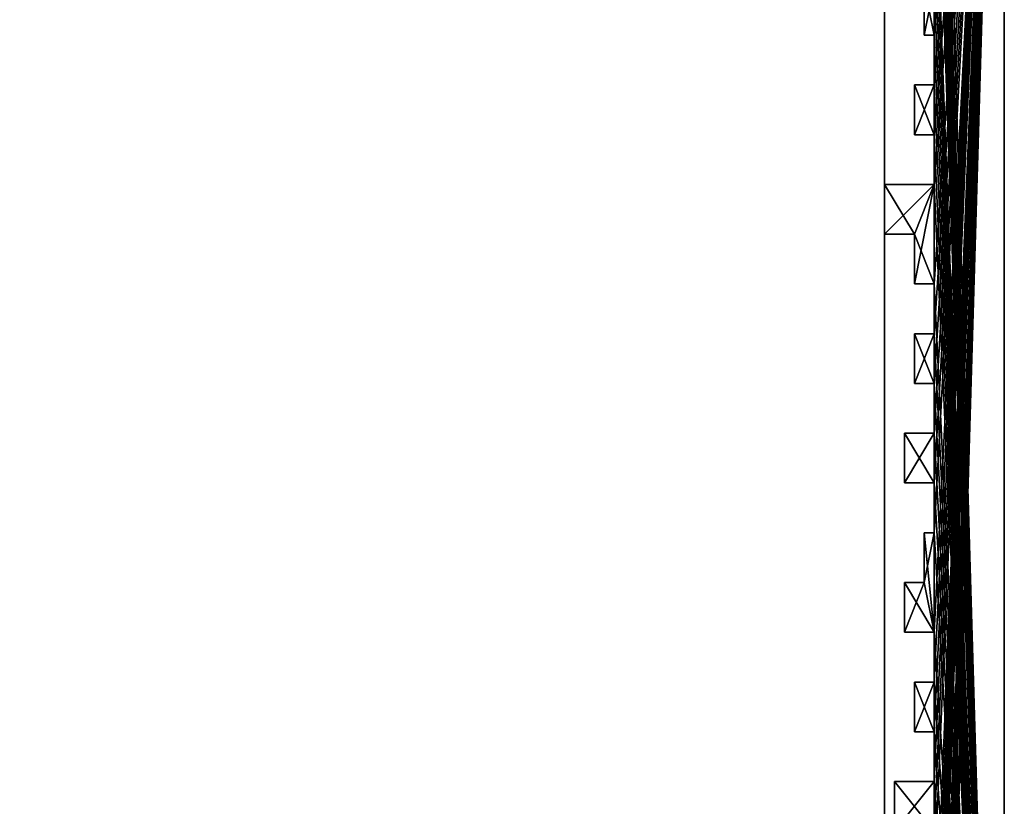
# Model space of a CAD drawing. Header units: millimetres. Extents: x -118 to 118, y -62 to 62.
# Tile 12 of 13: x 69 to 118, y -16 to 24. Entities that reach past the tile are written whole.
import ezdxf

# ---------------------------------------------------------------- set-up
doc = ezdxf.new("R2010")
doc.units = ezdxf.units.MM
doc.header["$LTSCALE"] = 25.4
doc.layers.get('0').update_dxf_attribs({"true_color": 0xff5454})

# ---------------------------------------------------------------- blocks, each defined once
blk = doc.blocks.new('GROOVE-II-9316.STL')
at = {"color": 250, "true_color": 0x262626}
mesh = blk.add_polyface(dxfattribs=at)
corners = [(114.978, 10.569, 135), (113.978, 13.069, 135), (113.978, 10.569, 135), (114.978, 15.569, 135), (118.5, -62, 135), (114.978, 18.069, 135), (114.978, 20.569, 135), (114.978, 23.069, 135), (114.978, 25.569, 135), (114.978, 28.069, 135), (114.978, 30.569, 135), (114.978, 33.069, 135), (114.978, 38.069, 135), (114.978, 40.569, 135), (114.978, 43.069, 135), (114.978, 45.569, 135), (114.978, 48.069, 135), (114.978, 50.569, 135), (114.978, 53.069, 135), (114.978, 58.069, 135), (118.5, 62, 135), (113.978, 30.569, 135), (113.978, 28.069, 135), (114.478, 25.569, 135), (114.478, 23.069, 135), (113.978, 20.569, 135), (113.978, 18.069, 135), (112.478, 15.569, 135), (112.478, 13.069, 135), (114.978, 5.569, 135), (113.978, 8.069, 135), (113.978, 5.569, 135), (114.978, 8.069, 135), (114.978, 0.569, 135), (113.478, 3.069, 135), (113.478, 0.569, 135), (114.978, 3.069, 135), (114.978, -6.931, 135), (113.478, -4.431, 135), (113.478, -6.931, 135), (114.478, -4.431, 135), (114.478, -1.931, 135), (114.978, -1.931, 135), (113.978, -9.431, 135), (114.978, -11.931, 135), (114.978, -9.431, 135)]
mesh.append_faces([[corners[k] for k in face] for face in [(0, 1, 2), (9, 21, 22), (7, 23, 24), (5, 25, 26), (1, 27, 28), (29, 30, 31), (33, 34, 35), (37, 38, 39)]], dxfattribs={"vtx0": -1, "color": 250})
mesh.append_faces([[corners[k] for k in face] for face in [(3, 4, 5), (6, 4, 7), (8, 4, 9), (10, 4, 11), (12, 4, 13), (14, 4, 15), (16, 4, 17), (18, 4, 19), (20, 19, 4), (23, 7, 8), (25, 5, 6), (27, 1, 3), (30, 29, 32), (34, 33, 36), (38, 37, 40), (40, 37, 41), (41, 37, 42), (43, 44, 45)]], dxfattribs={"vtx0": -1, "vtx1": -1, "color": 250})
mesh.append_faces([[corners[k] for k in face] for face in [(5, 4, 6), (7, 4, 8), (9, 4, 10), (11, 4, 12), (13, 4, 14), (15, 4, 16), (17, 4, 18), (3, 1, 0)]], dxfattribs={"vtx0": -1, "vtx1": -1, "vtx2": -1, "color": 250})
mesh = blk.add_polyface(dxfattribs=at)
corners = [(114.978, -1.931), (114.478, -4.431), (114.478, -1.931), (114.978, -14.431), (118.5, 62), (114.978, -16.931), (114.978, -19.431), (114.978, -24.431), (114.978, -26.931), (114.978, -29.431), (114.978, -31.931), (114.978, -34.431), (114.978, -36.957), (114.978, -41.931), (114.978, -44.431), (114.978, -46.931), (114.978, -49.47), (114.978, -54.431), (114.978, -57.431), (118.5, -62), (113.978, -34.431), (113.978, -31.931), (113.478, -29.431), (113.478, -26.931), (112.478, -21.931), (112.478, -19.431), (113.978, -21.931), (113.978, -24.431), (112.978, -16.931), (112.978, -14.431), (114.978, -9.431), (113.978, -11.931), (113.978, -9.431), (114.978, -11.931), (113.478, -6.931), (113.478, -4.431), (114.978, -6.931), (114.978, 3.069), (113.478, 0.569), (113.478, 3.069), (114.978, 0.569), (114.978, 8.069), (113.978, 5.569), (113.978, 8.069), (114.978, 5.569)]
mesh.append_faces([[corners[k] for k in face] for face in [(0, 1, 2), (10, 20, 21), (8, 22, 23), (6, 24, 25), (3, 28, 29), (30, 31, 32), (1, 34, 35), (37, 38, 39), (41, 42, 43)]], dxfattribs={"vtx0": -1, "color": 250})
mesh.append_faces([[corners[k] for k in face] for face in [(5, 4, 6), (7, 4, 8), (9, 4, 10), (11, 4, 12), (13, 4, 14), (15, 4, 16), (17, 4, 18), (19, 18, 4), (20, 10, 11), (22, 8, 9), (24, 6, 26), (26, 6, 27), (27, 6, 7), (28, 3, 5), (31, 30, 33), (34, 1, 36), (38, 37, 40), (42, 41, 44)]], dxfattribs={"vtx0": -1, "vtx1": -1, "color": 250})
mesh.append_faces([[corners[k] for k in face] for face in [(3, 4, 5), (6, 4, 7), (8, 4, 9), (10, 4, 11), (12, 4, 13), (14, 4, 15), (16, 4, 17), (36, 1, 0)]], dxfattribs={"vtx0": -1, "vtx1": -1, "vtx2": -1, "color": 250})
mesh = blk.add_polyface(dxfattribs=at)
corners = [(114.978, 38.069), (114.478, 35.569), (114.478, 38.069), (118.5, 62), (114.978, 33.069), (114.978, 30.569), (114.978, 28.069), (114.978, 25.569), (114.978, 23.069), (114.978, 20.569), (114.978, 18.069), (114.978, 15.569), (114.978, 10.569), (114.978, 8.069), (114.978, 5.569), (114.978, 3.069), (114.978, 0.569), (114.978, -1.931), (114.978, -6.931), (114.978, -9.431), (114.978, -11.931), (114.978, -14.431), (112.478, 13.069), (112.478, 15.569), (113.978, 13.069), (113.978, 10.569), (113.978, 18.069), (113.978, 20.569), (114.478, 23.069), (114.478, 25.569), (113.978, 28.069), (113.978, 30.569), (112.978, 33.069), (112.978, 35.569), (114.978, 43.069), (113.978, 40.569), (113.978, 43.069), (114.978, 40.569)]
mesh.append_faces([[corners[k] for k in face] for face in [(0, 1, 2), (11, 22, 23), (9, 26, 27), (7, 28, 29), (5, 30, 31), (1, 32, 33), (34, 35, 36)]], dxfattribs={"vtx0": -1, "color": 250})
mesh.append_faces([[corners[k] for k in face] for face in [(4, 3, 5), (6, 3, 7), (8, 3, 9), (10, 3, 11), (12, 3, 13), (14, 3, 15), (16, 3, 17), (18, 3, 19), (20, 3, 21), (22, 11, 24), (24, 11, 25), (25, 11, 12), (26, 9, 10), (28, 7, 8), (30, 5, 6), (32, 1, 4), (35, 34, 37)]], dxfattribs={"vtx0": -1, "vtx1": -1, "color": 250})
mesh.append_faces([[corners[k] for k in face] for face in [(0, 3, 4), (5, 3, 6), (7, 3, 8), (9, 3, 10), (11, 3, 12), (13, 3, 14), (15, 3, 16), (17, 3, 18), (19, 3, 20), (4, 1, 0)]], dxfattribs={"vtx0": -1, "vtx1": -1, "vtx2": -1, "color": 250})
mesh = blk.add_polyface(dxfattribs=at)
corners = [(118.5, 62), (118.5, -62, 135), (118.5, -62), (118.5, 62, 135)]
mesh.append_faces([[corners[k] for k in face] for face in [(0, 1, 2), (1, 0, 3)]], dxfattribs={"vtx0": -1, "color": 250})
mesh = blk.add_polyface(dxfattribs=at)
corners = [(112.478, 55.569, 113), (-112.022, -55.931, 113), (-112.022, 55.569, 113), (112.478, -55.931, 113)]
mesh.append_faces([[corners[k] for k in face] for face in [(0, 1, 2), (1, 0, 3)]], dxfattribs={"vtx0": -1, "color": 250})
mesh = blk.add_polyface(dxfattribs=at)
corners = [(112.478, -55.931, 115), (-112.022, 55.569, 115), (-112.022, -55.931, 115), (112.478, 55.569, 115)]
mesh.append_faces([[corners[k] for k in face] for face in [(0, 1, 2), (1, 0, 3)]], dxfattribs={"vtx0": -1, "color": 250})
mesh = blk.add_polyface(dxfattribs=at)
corners = [(112.478, 55.569, 113), (112.478, -55.931, 115), (112.478, -55.931, 113), (112.478, 55.569, 115)]
mesh.append_faces([[corners[k] for k in face] for face in [(0, 1, 2), (1, 0, 3)]], dxfattribs={"vtx0": -1, "color": 250})
mesh = blk.add_polyface(dxfattribs=at)
corners = [(114.478, 25.569, 135), (114.478, 23.069), (114.478, 23.069, 135), (114.478, 25.569)]
mesh.append_faces([[corners[k] for k in face] for face in [(0, 1, 2), (1, 0, 3)]], dxfattribs={"vtx0": -1, "color": 250})
mesh = blk.add_polyface(dxfattribs=at)
corners = [(114.978, 23.069, 135), (114.478, 23.069), (114.978, 23.069), (114.478, 23.069, 135)]
mesh.append_faces([[corners[k] for k in face] for face in [(0, 1, 2), (1, 0, 3)]], dxfattribs={"vtx0": -1, "color": 250})
mesh = blk.add_polyface(dxfattribs=at)
corners = [(114.978, 23.069, 135), (114.978, 20.569), (114.978, 20.569, 135), (114.978, 23.069)]
mesh.append_faces([[corners[k] for k in face] for face in [(0, 1, 2), (1, 0, 3)]], dxfattribs={"vtx0": -1, "color": 250})
mesh = blk.add_polyface(dxfattribs=at)
corners = [(113.978, 20.569, 135), (113.978, 18.069), (113.978, 18.069, 135), (113.978, 20.569)]
mesh.append_faces([[corners[k] for k in face] for face in [(0, 1, 2), (1, 0, 3)]], dxfattribs={"vtx0": -1, "color": 250})
mesh = blk.add_polyface(dxfattribs=at)
corners = [(113.978, 20.569, 135), (114.978, 20.569), (113.978, 20.569), (114.978, 20.569, 135)]
mesh.append_faces([[corners[k] for k in face] for face in [(0, 1, 2), (1, 0, 3)]], dxfattribs={"vtx0": -1, "color": 250})
mesh = blk.add_polyface(dxfattribs=at)
corners = [(114.978, 18.069, 135), (113.978, 18.069), (114.978, 18.069), (113.978, 18.069, 135)]
mesh.append_faces([[corners[k] for k in face] for face in [(0, 1, 2), (1, 0, 3)]], dxfattribs={"vtx0": -1, "color": 250})
mesh = blk.add_polyface(dxfattribs=at)
corners = [(114.978, 18.069, 135), (114.978, 15.569), (114.978, 15.569, 135), (114.978, 18.069)]
mesh.append_faces([[corners[k] for k in face] for face in [(0, 1, 2), (1, 0, 3)]], dxfattribs={"vtx0": -1, "color": 250})
mesh = blk.add_polyface(dxfattribs=at)
corners = [(114.978, -24.431, 135), (113.978, -21.931, 135), (113.978, -24.431, 135), (114.978, -36.957, 135), (118.5, -62, 135), (114.978, -34.431, 135), (114.978, -31.931, 135), (114.978, -29.431, 135), (114.978, -26.931, 135), (114.978, -19.431, 135), (114.978, -16.931, 135), (114.978, -14.431, 135), (114.978, -11.931, 135), (114.978, -9.431, 135), (114.978, -6.931, 135), (114.978, -1.931, 135), (114.978, 0.569, 135), (114.978, 3.069, 135), (114.978, 5.569, 135), (114.978, 8.069, 135), (114.978, 10.569, 135), (114.978, 15.569, 135), (113.978, -9.431, 135), (113.978, -11.931, 135), (112.978, -14.431, 135), (112.978, -16.931, 135), (112.478, -19.431, 135), (112.478, -21.931, 135), (113.478, -26.931, 135), (113.478, -29.431, 135), (113.978, -31.931, 135), (113.978, -34.431, 135), (114.978, -41.931, 135), (112.978, -39.431, 135), (112.978, -41.931, 135), (114.478, -39.431, 135), (114.478, -36.957, 135), (114.978, -46.931, 135), (113.978, -44.431, 135), (113.978, -46.931, 135), (114.978, -44.431, 135)]
mesh.append_faces([[corners[k] for k in face] for face in [(0, 1, 2), (12, 22, 23), (10, 24, 25), (1, 26, 27), (7, 28, 29), (5, 30, 31), (32, 33, 34), (37, 38, 39)]], dxfattribs={"vtx0": -1, "color": 250})
mesh.append_faces([[corners[k] for k in face] for face in [(3, 4, 5), (6, 4, 7), (8, 4, 0), (9, 4, 10), (11, 4, 12), (13, 4, 14), (15, 4, 16), (17, 4, 18), (19, 4, 20), (24, 10, 11), (26, 1, 9), (28, 7, 8), (30, 5, 6), (33, 32, 35), (35, 32, 36), (36, 32, 3), (38, 37, 40)]], dxfattribs={"vtx0": -1, "vtx1": -1, "color": 250})
mesh.append_faces([[corners[k] for k in face] for face in [(5, 4, 6), (7, 4, 8), (0, 4, 9), (10, 4, 11), (12, 4, 13), (14, 4, 15), (16, 4, 17), (18, 4, 19), (20, 4, 21), (9, 1, 0)]], dxfattribs={"vtx0": -1, "vtx1": -1, "vtx2": -1, "color": 250})
mesh = blk.add_polyface(dxfattribs=at)
corners = [(112.478, 15.569, 135), (112.478, 13.069), (112.478, 13.069, 135), (112.478, 15.569)]
mesh.append_faces([[corners[k] for k in face] for face in [(0, 1, 2), (1, 0, 3)]], dxfattribs={"vtx0": -1, "color": 250})
mesh = blk.add_polyface(dxfattribs=at)
corners = [(112.478, 15.569, 135), (114.978, 15.569), (112.478, 15.569), (114.978, 15.569, 135)]
mesh.append_faces([[corners[k] for k in face] for face in [(0, 1, 2), (1, 0, 3)]], dxfattribs={"vtx0": -1, "color": 250})
mesh = blk.add_polyface(dxfattribs=at)
corners = [(113.978, 13.069, 135), (112.478, 13.069), (113.978, 13.069), (112.478, 13.069, 135)]
mesh.append_faces([[corners[k] for k in face] for face in [(0, 1, 2), (1, 0, 3)]], dxfattribs={"vtx0": -1, "color": 250})
mesh = blk.add_polyface(dxfattribs=at)
corners = [(113.978, 13.069, 135), (113.978, 10.569), (113.978, 10.569, 135), (113.978, 13.069)]
mesh.append_faces([[corners[k] for k in face] for face in [(0, 1, 2), (1, 0, 3)]], dxfattribs={"vtx0": -1, "color": 250})
mesh = blk.add_polyface(dxfattribs=at)
corners = [(114.978, 10.569, 135), (113.978, 10.569), (114.978, 10.569), (113.978, 10.569, 135)]
mesh.append_faces([[corners[k] for k in face] for face in [(0, 1, 2), (1, 0, 3)]], dxfattribs={"vtx0": -1, "color": 250})
mesh = blk.add_polyface(dxfattribs=at)
corners = [(114.978, 10.569, 135), (114.978, 8.069), (114.978, 8.069, 135), (114.978, 10.569)]
mesh.append_faces([[corners[k] for k in face] for face in [(0, 1, 2), (1, 0, 3)]], dxfattribs={"vtx0": -1, "color": 250})
mesh = blk.add_polyface(dxfattribs=at)
corners = [(113.978, 8.069, 135), (113.978, 5.569), (113.978, 5.569, 135), (113.978, 8.069)]
mesh.append_faces([[corners[k] for k in face] for face in [(0, 1, 2), (1, 0, 3)]], dxfattribs={"vtx0": -1, "color": 250})
mesh = blk.add_polyface(dxfattribs=at)
corners = [(113.978, 8.069, 135), (114.978, 8.069), (113.978, 8.069), (114.978, 8.069, 135)]
mesh.append_faces([[corners[k] for k in face] for face in [(0, 1, 2), (1, 0, 3)]], dxfattribs={"vtx0": -1, "color": 250})
mesh = blk.add_polyface(dxfattribs=at)
corners = [(114.978, 5.569, 135), (113.978, 5.569), (114.978, 5.569), (113.978, 5.569, 135)]
mesh.append_faces([[corners[k] for k in face] for face in [(0, 1, 2), (1, 0, 3)]], dxfattribs={"vtx0": -1, "color": 250})
mesh = blk.add_polyface(dxfattribs=at)
corners = [(114.978, 5.569, 135), (114.978, 3.069), (114.978, 3.069, 135), (114.978, 5.569)]
mesh.append_faces([[corners[k] for k in face] for face in [(0, 1, 2), (1, 0, 3)]], dxfattribs={"vtx0": -1, "color": 250})
mesh = blk.add_polyface(dxfattribs=at)
corners = [(113.478, 3.069, 135), (113.478, 0.569), (113.478, 0.569, 135), (113.478, 3.069)]
mesh.append_faces([[corners[k] for k in face] for face in [(0, 1, 2), (1, 0, 3)]], dxfattribs={"vtx0": -1, "color": 250})
mesh = blk.add_polyface(dxfattribs=at)
corners = [(113.478, 3.069, 135), (114.978, 3.069), (113.478, 3.069), (114.978, 3.069, 135)]
mesh.append_faces([[corners[k] for k in face] for face in [(0, 1, 2), (1, 0, 3)]], dxfattribs={"vtx0": -1, "color": 250})
mesh = blk.add_polyface(dxfattribs=at)
corners = [(114.978, 0.569, 135), (113.478, 0.569), (114.978, 0.569), (113.478, 0.569, 135)]
mesh.append_faces([[corners[k] for k in face] for face in [(0, 1, 2), (1, 0, 3)]], dxfattribs={"vtx0": -1, "color": 250})
mesh = blk.add_polyface(dxfattribs=at)
corners = [(114.978, 0.569, 135), (114.978, -1.931), (114.978, -1.931, 135), (114.978, 0.569)]
mesh.append_faces([[corners[k] for k in face] for face in [(0, 1, 2), (1, 0, 3)]], dxfattribs={"vtx0": -1, "color": 250})
mesh = blk.add_polyface(dxfattribs=at)
corners = [(114.478, -1.931, 135), (114.478, -4.431), (114.478, -4.431, 135), (114.478, -1.931)]
mesh.append_faces([[corners[k] for k in face] for face in [(0, 1, 2), (1, 0, 3)]], dxfattribs={"vtx0": -1, "color": 250})
mesh = blk.add_polyface(dxfattribs=at)
corners = [(114.478, -1.931, 135), (114.978, -1.931), (114.478, -1.931), (114.978, -1.931, 135)]
mesh.append_faces([[corners[k] for k in face] for face in [(0, 1, 2), (1, 0, 3)]], dxfattribs={"vtx0": -1, "color": 250})
mesh = blk.add_polyface(dxfattribs=at)
corners = [(113.478, -4.431, 135), (113.478, -6.931), (113.478, -6.931, 135), (113.478, -4.431)]
mesh.append_faces([[corners[k] for k in face] for face in [(0, 1, 2), (1, 0, 3)]], dxfattribs={"vtx0": -1, "color": 250})
mesh = blk.add_polyface(dxfattribs=at)
corners = [(113.478, -4.431, 135), (114.478, -4.431), (113.478, -4.431), (114.478, -4.431, 135)]
mesh.append_faces([[corners[k] for k in face] for face in [(0, 1, 2), (1, 0, 3)]], dxfattribs={"vtx0": -1, "color": 250})
mesh = blk.add_polyface(dxfattribs=at)
corners = [(114.978, -6.931, 135), (113.478, -6.931), (114.978, -6.931), (113.478, -6.931, 135)]
mesh.append_faces([[corners[k] for k in face] for face in [(0, 1, 2), (1, 0, 3)]], dxfattribs={"vtx0": -1, "color": 250})
mesh = blk.add_polyface(dxfattribs=at)
corners = [(114.978, -6.931, 135), (114.978, -9.431), (114.978, -9.431, 135), (114.978, -6.931)]
mesh.append_faces([[corners[k] for k in face] for face in [(0, 1, 2), (1, 0, 3)]], dxfattribs={"vtx0": -1, "color": 250})
mesh = blk.add_polyface(dxfattribs=at)
corners = [(113.978, -9.431, 135), (113.978, -11.931), (113.978, -11.931, 135), (113.978, -9.431)]
mesh.append_faces([[corners[k] for k in face] for face in [(0, 1, 2), (1, 0, 3)]], dxfattribs={"vtx0": -1, "color": 250})
mesh = blk.add_polyface(dxfattribs=at)
corners = [(113.978, -9.431, 135), (114.978, -9.431), (113.978, -9.431), (114.978, -9.431, 135)]
mesh.append_faces([[corners[k] for k in face] for face in [(0, 1, 2), (1, 0, 3)]], dxfattribs={"vtx0": -1, "color": 250})
mesh = blk.add_polyface(dxfattribs=at)
corners = [(114.978, -11.931, 135), (113.978, -11.931), (114.978, -11.931), (113.978, -11.931, 135)]
mesh.append_faces([[corners[k] for k in face] for face in [(0, 1, 2), (1, 0, 3)]], dxfattribs={"vtx0": -1, "color": 250})
mesh = blk.add_polyface(dxfattribs=at)
corners = [(114.978, -11.931, 135), (114.978, -14.431), (114.978, -14.431, 135), (114.978, -11.931)]
mesh.append_faces([[corners[k] for k in face] for face in [(0, 1, 2), (1, 0, 3)]], dxfattribs={"vtx0": -1, "color": 250})
mesh = blk.add_polyface(dxfattribs=at)
corners = [(112.978, -14.431, 135), (112.978, -16.931), (112.978, -16.931, 135), (112.978, -14.431)]
mesh.append_faces([[corners[k] for k in face] for face in [(0, 1, 2), (1, 0, 3)]], dxfattribs={"vtx0": -1, "color": 250})
mesh = blk.add_polyface(dxfattribs=at)
corners = [(112.978, -14.431, 135), (114.978, -14.431), (112.978, -14.431), (114.978, -14.431, 135)]
mesh.append_faces([[corners[k] for k in face] for face in [(0, 1, 2), (1, 0, 3)]], dxfattribs={"vtx0": -1, "color": 250})
blk = doc.blocks.new('Grupuj#1')
at = {"color": 0}
blk.add_blockref('GROOVE-II-9316.STL', (118.5, 62.431), dxfattribs=at)

msp = doc.modelspace()

# ---------------------------------------------------------------- block references
at = {"color": 0}
msp.add_blockref('Grupuj#1', (-118.5, -62.431), dxfattribs=at)

doc.saveas('drawing.dxf')
